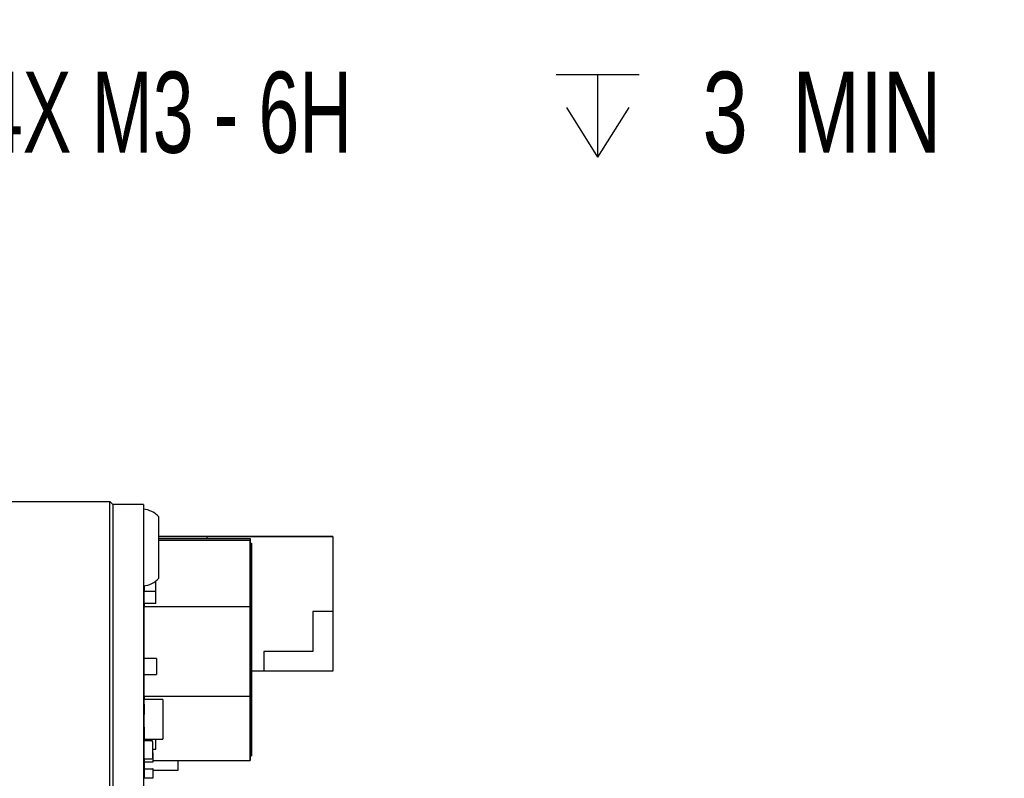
# Paper-space layout 'RJ45 body' of a CAD drawing. Header units: millimetres. Extents: x 5 to 274, y 4 to 211.
# Tile 8 of 21: x 130 to 162, y 117 to 142. Entities that reach past the tile are written whole.
import ezdxf

# ---------------------------------------------------------------- set-up
doc = ezdxf.new("R2010")
doc.units = ezdxf.units.MM
doc.layers.add('DIMENSIONS', color=8, linetype='Continuous')
doc.styles.add('SLDTEXTSTYLE0', font='TXT', dxfattribs={"width": 0.75})
doc.styles.add('SLDTEXTSTYLE3', font='TXT', dxfattribs={"width": 0.675})
doc.dimstyles.new('SLDDIMSTYLE9', dxfattribs={"dimtxt": 2.645833, "dimasz": 3.302, "dimexe": 0, "dimexo": 0.0625, "dimgap": 0.661458, "dimtad": 0, "dimtih": 1, "dimtoh": 1, "dimdec": 6, "dimrnd": 1e-09, "dimzin": 12, "dimdsep": 46, "dimtxsty": 'SLDTEXTSTYLE0', "dimsah": 1, "dimcen": 0, "dimadec": 0, "dimazin": 3, "dimtfac": 1, "dimtofl": 0, "dimtmove": 0, "dimatfit": 3, "dimfxl": 1, "dimfrac": 2, "dimtolj": 1, "dimtzin": 12, "dimarcsym": 0})

# ---------------------------------------------------------------- blocks, each defined once
blk = doc.blocks.new('SW_SYMBOL_HOLE_DEPTH')
at = {"layer": 'DIMENSIONS', "color": 0}
for p, q in [((0, 875), (800, 875)), ((400, 875), (400, 75)), ((100, 555), (400, 75)), ((700, 555), (400, 75))]:
    blk.add_line(p, q, dxfattribs=at)
blk = doc.blocks.new('_D_27')
at = {"layer": 'DIMENSIONS'}
for p, q in [((119.254, 145.023), (127.125, 139.192)), ((127.125, 139.192), (128.281, 139.192))]:
    blk.add_line(p, q, dxfattribs=at)
blk.add_solid([(119.254, 145.023), (121.605, 142.65), (122.21, 143.466)], dxfattribs=at)
at = {"layer": 'DIMENSIONS', "xscale": 0.0033796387, "yscale": 0.0033796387, "zscale": 0.0033796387}
blk.add_blockref('SW_SYMBOL_HOLE_DEPTH', (147.018, 137.457), dxfattribs=at)
at = {"layer": 'DIMENSIONS', "attachment_point": 1}
for s, insert, char_height, style in [('4X M3 - 6H', (128.281, 140.501), 2.6458, 'SLDTEXTSTYLE3'), ('3', (151.794, 140.501), 2.646, 'SLDTEXTSTYLE0'), ('MIN', (154.724, 140.501), 2.6458, 'SLDTEXTSTYLE0')]:
    blk.add_mtext(s, dxfattribs=dict(at, insert=insert, char_height=char_height, style=style))

psp = doc.layouts.new('RJ45 body')

# ---------------------------------------------------------------- linework, layer by layer
at = {"color": 7, "linetype": 'Continuous', "lineweight": 25}
for p, q in [((128.4491738, 126.4718718), (132.4491738, 126.4718718)), ((132.4491738, 125.4718718), (132.4491738, 126.4718718)), ((132.4491738, 126.4718718), (132.5491738, 126.3718718)), ((132.5491738, 126.3718718), (132.5491738, 125.4718718)), ((133.5491738, 126.3718718), (132.5491738, 126.3718718)), ((133.5491738, 126.3718718), (133.5491738, 125.4718718)), ((134.0491738, 123.9718718), (134.0491738, 125.9718718)), ((132.4491738, 99.4718718), (132.4491738, 125.4718718)), ((132.5491738, 125.4718718), (132.5491738, 99.4718718)), ((133.5491738, 125.4718718), (133.5491738, 99.4718718)), ((135.6291765, 125.3323924), (134.0491738, 125.3323923)), ((134.0491738, 125.3323919), (135.6291765, 125.332392)), ((135.6291765, 125.322392), (134.0491738, 125.3223919)), ((139.7291765, 125.3323926), (135.6291765, 125.3323924)), ((135.6291765, 125.3323924), (135.6291765, 125.3323924)), ((135.6291765, 125.332392), (139.7291765, 125.3323921)), ((135.6291765, 125.2675871), (135.6291765, 125.332392)), ((135.6291765, 125.332392), (135.6291765, 125.332392)), ((139.7291765, 125.3323921), (139.7291765, 125.3323926)), ((139.7291765, 125.3323921), (139.7291766, 122.8823921)), ((134.0491738, 125.2675872), (137.0291793, 125.2675871)), ((134.0491738, 125.2162209), (137.0291792, 125.2162208)), ((137.0291792, 125.2162208), (137.029179, 123.0362658)), ((137.029179, 122.9555096), (137.0291792, 125.0671636)), ((137.0291793, 125.2675871), (137.0291792, 125.2162208)), ((137.0291792, 125.0671636), (137.0291793, 125.1163705)), ((137.0791792, 125.0671636), (137.0291792, 125.0671636)), ((137.0291793, 123.1632317), (137.0291793, 125.2675871)), ((137.0291793, 125.1163705), (137.0791793, 125.1163705)), ((137.0791792, 125.0671636), (137.079179, 122.9555096)), ((137.0791793, 125.1163705), (137.0791792, 125.0671636)), ((137.0791793, 123.1216121), (137.0791793, 125.1163705)), ((133.5791766, 123.7249386), (133.5791766, 123.5374601)), ((133.959179, 123.1459923), (133.9591791, 123.8859109)), ((133.5791793, 123.1459923), (133.5791793, 123.5374601)), ((133.9591793, 123.5374601), (133.5791793, 123.5374601)), ((133.959179, 123.1459923), (133.579179, 123.1459923)), ((133.579179, 123.1459923), (133.579179, 123.0362659)), ((137.0291792, 120.2522525), (137.0291793, 123.1632317)), ((137.0791791, 123.17044), (137.0791791, 123.1584501)), ((137.0791791, 123.1198594), (137.0791791, 122.8120471)), ((137.0791792, 120.3330087), (137.0791793, 123.1216121)), ((137.029179, 123.0362658), (133.579179, 123.0362659)), ((133.579179, 121.3533733), (133.579179, 123.0362659)), ((137.029179, 123.0362658), (137.0291789, 120.1252866)), ((137.0291789, 120.1669062), (137.029179, 122.9555096)), ((137.029179, 122.9555096), (137.079179, 122.9555096)), ((137.079179, 122.9555096), (137.0791789, 120.1669062)), ((139.7291766, 122.8823921), (139.0791766, 122.8823921)), ((139.0791766, 122.8823921), (139.0791767, 121.5823921)), ((139.7291766, 122.8823922), (139.7291767, 120.9323922)), ((137.0791792, 121.8683063), (137.0791792, 122.2547109)), ((137.0791792, 121.6803279), (137.0791791, 121.0524735)), ((137.0791791, 121.0761413), (137.0791791, 121.6029293)), ((139.0791767, 121.5823921), (137.4791767, 121.582392)), ((137.4791767, 121.582392), (137.4791767, 120.932392)), ((133.5791791, 120.8293738), (133.5791791, 121.3533733)), ((133.9791783, 121.3533733), (133.5791791, 121.3533733)), ((133.9791783, 121.3533733), (133.9791783, 120.8293738)), ((133.5791789, 120.1252867), (133.579179, 120.8293738)), ((133.5791791, 120.8293738), (133.9791783, 120.8293738)), ((137.0791791, 121.0186348), (137.0791791, 120.3907805)), ((137.0791791, 120.4144482), (137.0791791, 120.9412362)), ((137.4791767, 120.932392), (137.0791791, 120.932392)), ((137.0791791, 120.251991), (137.0791791, 120.907971)), ((137.0791791, 120.8906563), (137.0791791, 120.3317897)), ((139.7291767, 120.9323922), (137.4791767, 120.9323921)), ((137.0291789, 118.1721478), (137.0291789, 120.1669062)), ((137.0291789, 120.1669062), (137.0791789, 120.1669062)), ((137.029179, 118.0722975), (137.0291792, 120.2522525)), ((137.0791789, 120.1669062), (137.0791789, 118.1721478)), ((137.079179, 118.2213547), (137.0791792, 120.3330087)), ((137.079179, 119.7527552), (137.0791791, 120.2795431)), ((137.0791791, 120.3569417), (137.0791791, 119.7290874)), ((137.0791791, 119.5902979), (137.0791791, 120.246278)), ((137.0791791, 120.2289632), (137.0791791, 119.6700966)), ((133.5691785, 119.8521776), (133.5691785, 119.6621776)), ((133.5791789, 120.1252867), (133.5791789, 120.0118737)), ((133.5791789, 120.1252867), (137.0291789, 120.1252866)), ((134.1791779, 120.0118737), (133.5791791, 120.0118737)), ((133.5791791, 118.7118738), (133.5791791, 120.0118737)), ((134.1791779, 120.0118737), (134.1791779, 118.7118738)), ((137.0291789, 120.1252866), (137.0291789, 118.0209312)), ((133.5691785, 119.6621776), (133.5691785, 119.5670391)), ((133.5691785, 119.6621776), (133.5791785, 119.6621776)), ((133.5691785, 119.5670391), (133.5691785, 119.5187793)), ((133.5691785, 119.5670391), (133.5791785, 119.5670391)), ((133.5691785, 119.5187793), (133.5791785, 119.5187793)), ((137.079179, 118.9286048), (137.079179, 119.5845849)), ((137.079179, 119.5672701), (137.079179, 119.0084036)), ((133.5691785, 119.1021433), (133.5691785, 119.0621777)), ((133.5791785, 119.1021433), (133.5691785, 119.1021433)), ((133.5691785, 119.0621776), (133.5691785, 119.0621777)), ((133.5691785, 119.0621777), (133.5791785, 119.0621777)), ((133.5691785, 119.0621776), (133.5691785, 118.8721776)), ((133.5791785, 119.0621776), (133.5691785, 119.0621776)), ((133.5591792, 118.6217869), (133.5591792, 118.1217869)), ((133.5591792, 118.1217868), (133.5591792, 118.6217868)), ((133.5691785, 118.8721776), (133.5691785, 118.651786)), ((133.579179, 118.7118738), (133.579179, 118.6617867)), ((133.5791791, 118.7118738), (134.1791779, 118.7118738)), ((133.6091792, 118.6717869), (133.8091792, 118.6717869)), ((133.8091792, 118.6717868), (133.6091792, 118.6717868)), ((133.8576863, 118.6339136), (133.8576863, 118.6339137)), ((133.8591792, 118.1217868), (133.8591792, 118.6217868)), ((133.9591789, 118.3951596), (133.9591789, 118.7118738)), ((133.8591788, 118.2619585), (133.8691788, 118.2619585)), ((133.8591792, 118.3951596), (133.9591789, 118.3951596)), ((133.8691788, 117.9819585), (133.8691788, 118.2619585)), ((133.560672, 118.1096601), (133.560672, 118.10966)), ((133.5691788, 118.0917874), (133.5691788, 117.9819585)), ((133.5791788, 117.9819585), (133.5691788, 117.9819585)), ((133.5791788, 117.9819585), (133.5791788, 117.9719585)), ((133.5791788, 117.9719585), (133.8591788, 117.9719585)), ((133.5791791, 117.9719585), (133.5791791, 117.7519581)), ((133.6091792, 118.0717868), (133.8091792, 118.0717868)), ((133.8591788, 117.9819585), (133.8691788, 117.9819585)), ((133.8591788, 117.9719585), (133.8591788, 117.9819585)), ((133.8691788, 118.0209313), (137.0291789, 118.0209312)), ((134.6791795, 117.6997536), (134.6791795, 118.0209313)), ((137.0291789, 118.1721478), (137.0791789, 118.1721478)), ((137.0291789, 118.0209312), (137.029179, 118.0722975)), ((137.0791789, 118.1721478), (137.079179, 118.2213547)), ((133.5591792, 117.5017978), (133.5591792, 117.7017978)), ((133.5691788, 117.7419581), (133.5691788, 117.4619581)), ((133.5791788, 117.7419581), (133.5691788, 117.7419581)), ((133.5791788, 117.7519581), (133.8591788, 117.7519581)), ((133.5791788, 117.7419581), (133.5791788, 117.7519581)), ((133.8591788, 117.7419581), (133.8591788, 117.7519581)), ((133.8591788, 117.7419581), (133.8691788, 117.7419581)), ((133.8691788, 117.4619581), (133.8691788, 117.7419581)), ((133.8691788, 117.6997536), (134.6791795, 117.6997536)), ((133.5791788, 117.4619581), (133.5691788, 117.4619581)), ((133.5791788, 117.4619581), (133.5791788, 117.4519581)), ((133.5791788, 117.4519581), (133.8591788, 117.4519581)), ((133.6091792, 117.4517978), (133.6051796, 117.4519581)), ((133.6091792, 117.4517978), (133.8091792, 117.4517978)), ((133.8131789, 117.4519581), (133.8091792, 117.4517978)), ((133.8591788, 117.4619581), (133.8691788, 117.4619581)), ((133.8591788, 117.4519581), (133.8591788, 117.4619581))]:
    psp.add_line(p, q, dxfattribs=at)
at = {"color": 7, "linetype": 'Continuous', "lineweight": 25, "flags": 128}
psp.add_lwpolyline([(133.5591792, 118.1217869), (133.5601399, 118.1120324), (133.560672, 118.1096601)], dxfattribs=at)
at = {"color": 7, "linetype": 'Continuous', "lineweight": 25}
for centre, radius, start, end in [((133.4879263, 125.4743768), 0.75, 41.55407748, 85.31582017), ((133.4879263, 124.4693668), 0.75, 274.68417983, 318.44592252), ((133.5791785, 119.8521777), 0.01, 90, 180), ((133.5791785, 119.8521776), 0.01, 90, 180), ((133.5791785, 119.1021433), 0.01, 90, 180), ((133.5791785, 119.1021433), 0.01, 90, 180), ((133.6091792, 118.6217869), 0.05, 90, 179.9999975), ((133.6091792, 118.6217868), 0.05, 90, 179.9999975), ((133.5791785, 118.8721776), 0.01, 180, 270), ((133.8091792, 118.6217869), 0.05, 14.03626511, 90), ((133.8091792, 118.6217868), 0.05, 0.0000025, 90), ((133.8591788, 118.2619585), 0.01, 0, 90), ((133.8591788, 118.2619585), 0.01, 0, 90), ((133.6091792, 118.1217868), 0.05, 179.9999975, 270), ((133.5791788, 117.9819585), 0.01, 180, 270), ((133.8091792, 118.1217868), 0.05, 270, 0.0000025), ((133.8591788, 117.9819585), 0.01, 270, 0), ((133.6091792, 117.7017978), 0.05, 143.13086103, 179.9999975), ((133.6091792, 117.7017979), 0.05, 143.13086103, 179.9999975), ((133.5791788, 117.7419581), 0.01, 90, 180), ((133.5791788, 117.7419581), 0.01, 90, 180), ((133.8591788, 117.7419581), 0.01, 0, 90), ((133.8591788, 117.7419581), 0.01, 0, 90), ((133.6091792, 117.5017978), 0.05, 179.9999975, 216.86915566), ((133.5791788, 117.4619581), 0.01, 180, 270), ((133.8591788, 117.4619581), 0.01, 270, 0)]:
    psp.add_arc(centre, radius, start, end, dxfattribs=at)
for points, knots in [([(137.0791791, 123.8887507), (137.0791791, 123.8890204), (137.0791791, 123.8903688), (137.0791791, 123.8927198), (137.0791791, 123.8957119), (137.0791791, 123.8985555), (137.0791791, 123.9012517), (137.0791791, 123.9038), (137.0791791, 123.9062004), (137.0791791, 123.9084531), (137.0791791, 123.9105581), (137.0791791, 123.912516), (137.0791791, 123.914327), (137.0791791, 123.9159918), (137.0791791, 123.9175111), (137.0791791, 123.9188855), (137.0791791, 123.9201159), (137.0791791, 123.9212032), (137.0791791, 123.9221484), (137.0791791, 123.9229525), (137.0791791, 123.9236167), (137.0791791, 123.924142), (137.0791791, 123.9245298), (137.0791791, 123.9247812), (137.0791791, 123.9248975), (137.0791791, 123.92488), (137.0791791, 123.9247301), (137.0791791, 123.924449), (137.0791791, 123.9240382), (137.0791791, 123.9234991), (137.0791791, 123.9226109), (137.0791791, 123.9214714), (137.0791791, 123.9200864), (137.0791791, 123.9189263), (137.0791791, 123.9176461), (137.0791791, 123.9162474), (137.0791791, 123.9147313), (137.0791791, 123.9130994), (137.0791791, 123.9113528), (137.0791791, 123.9094931), (137.0791791, 123.9075214), (137.0791791, 123.9054391), (137.0791791, 123.9032475), (137.0791791, 123.9009478), (137.0791791, 123.8985413), (137.0791791, 123.8951919), (137.0791791, 123.8916335), (137.0791791, 123.8878714), (137.0791791, 123.8849491), (137.0791791, 123.8819271), (137.0791791, 123.8788067), (137.0791791, 123.8755889), (137.0791791, 123.8722748), (137.0791791, 123.8688655), (137.0791791, 123.865362), (137.0791791, 123.8605665), (137.0791791, 123.8555867), (137.0791791, 123.8504271), (137.0791791, 123.8464685), (137.0791791, 123.8424219), (137.0791791, 123.8382883), (137.0791791, 123.8340686), (137.0791791, 123.8297638), (137.0791791, 123.8239117), (137.0791791, 123.8178927), (137.0791791, 123.8117119), (137.0791791, 123.806994), (137.0791791, 123.7998089), (137.0791791, 123.7940017), (137.0791791, 123.7898535)], [0, 0, 0, 0, 0.0034841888, 0.0174215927, 0.0313589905, 0.0452963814, 0.0592337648, 0.0731711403, 0.0871085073, 0.1010458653, 0.1149832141, 0.1289205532, 0.1428578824, 0.1567952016, 0.1707325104, 0.1846698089, 0.1986070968, 0.2125443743, 0.2264816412, 0.2404188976, 0.2543561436, 0.2682933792, 0.2822306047, 0.29616782, 0.3101050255, 0.3240422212, 0.3379794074, 0.3519165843, 0.3658537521, 0.379790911, 0.3937280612, 0.4216049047, 0.4355420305, 0.4494791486, 0.4634162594, 0.477353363, 0.4912904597, 0.5052275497, 0.5191646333, 0.5331017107, 0.5470387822, 0.560975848, 0.5749129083, 0.5888499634, 0.6027870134, 0.6167240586, 0.6446001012, 0.6585371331, 0.672474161, 0.686411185, 0.7003482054, 0.7142852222, 0.7282222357, 0.7421592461, 0.7560962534, 0.7700332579, 0.7979089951, 0.8118459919, 0.8257829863, 0.8397199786, 0.8536569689, 0.8675939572, 0.8815309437, 0.8954679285, 0.9233435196, 0.9372804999, 0.9512174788, 0.9651544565, 1, 1, 1, 1]), ([(137.0791791, 122.3847286), (137.0791791, 122.3853343), (137.0791791, 122.3883628), (137.0791791, 122.4011209), (137.0791791, 122.4232091), (137.0791791, 122.448081), (137.0791791, 122.4731622), (137.0791791, 122.4933846), (137.0791791, 122.5188301), (137.0791791, 122.5393131), (137.0791791, 122.5650516), (137.0791791, 122.5857446), (137.0791791, 122.61172), (137.0791791, 122.632583), (137.0791791, 122.6587498), (137.0791791, 122.67975), (137.0791791, 122.7060706), (137.0791791, 122.7271803), (137.0791791, 122.7536225), (137.0791791, 122.7801165), (137.0791791, 122.8066666), (137.0791791, 122.8332499), (137.0791791, 122.8598634), (137.0791791, 122.8865057), (137.0791791, 122.9131614), (137.0791791, 122.9398277), (137.0791791, 122.9664971), (137.0791791, 122.9931605), (137.0791791, 123.0144841), (137.0791791, 123.0411205), (137.0791791, 123.0677359), (137.0791791, 123.094311), (137.0791791, 123.1208461), (137.0791791, 123.1473378), (137.0791791, 123.1737575), (137.0791791, 123.2001118), (137.0791791, 123.2263964), (137.0791791, 123.2525712), (137.0791791, 123.2786496), (137.0791791, 123.3046265), (137.0791791, 123.3304468), (137.0791791, 123.3561324), (137.0791791, 123.3816764), (137.0791791, 123.4070052), (137.0791791, 123.4321506), (137.0791791, 123.4521131), (137.0791791, 123.4768477), (137.0791791, 123.5013534), (137.0791791, 123.5255156), (137.0791791, 123.5493882), (137.0791791, 123.5682443), (137.0791791, 123.5914743), (137.0791791, 123.6097746), (137.0791791, 123.6322529), (137.0791791, 123.6499048), (137.0791791, 123.67151), (137.0791791, 123.6926376), (137.0791791, 123.7130643), (137.0791791, 123.7329164), (137.0791791, 123.7483228), (137.0791791, 123.7669343), (137.0791791, 123.7812916), (137.0791791, 123.7985224), (137.0791791, 123.8117211), (137.0791791, 123.8274396), (137.0791791, 123.8393853), (137.0791791, 123.8534678), (137.0791791, 123.8698883), (137.0791791, 123.88159), (137.0791791, 123.8887507)], [0, 0, 0, 0, 0.0011815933, 0.0059080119, 0.0248163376, 0.0437242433, 0.053177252, 0.0720846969, 0.0815376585, 0.1004447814, 0.1098977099, 0.1288046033, 0.1382575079, 0.1571642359, 0.1666171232, 0.1855237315, 0.1949766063, 0.2138831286, 0.2233359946, 0.2422424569, 0.2611488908, 0.2706017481, 0.2895081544, 0.3084145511, 0.3178674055, 0.3367737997, 0.3556801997, 0.3651330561, 0.3840394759, 0.3934923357, 0.4123987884, 0.4313052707, 0.44075814, 0.459664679, 0.4785712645, 0.4880241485, 0.5069308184, 0.5258375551, 0.5352904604, 0.5541973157, 0.5731042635, 0.5825571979, 0.6014643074, 0.6203715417, 0.6298245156, 0.6487319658, 0.6581849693, 0.6770926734, 0.6960005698, 0.7054536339, 0.7243618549, 0.7338149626, 0.7527235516, 0.7621767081, 0.7810857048, 0.7905389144, 0.8094483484, 0.8283580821, 0.8378113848, 0.8567215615, 0.8661749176, 0.8850855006, 0.8945389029, 0.9134498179, 0.9229032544, 0.9418143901, 0.9512678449, 0.9701790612, 1, 1, 1, 1]), ([(137.0791791, 123.7898535), (137.0791791, 123.7894339), (137.0791791, 123.7873361), (137.0791791, 123.7835202), (137.0791791, 123.7783594), (137.0791791, 123.7713785), (137.0791791, 123.7642509), (137.0791791, 123.7569807), (137.0791791, 123.7514578), (137.0791791, 123.7458652), (137.0791791, 123.7383169), (137.0791791, 123.7306328), (137.0791791, 123.7228173), (137.0791791, 123.7168909), (137.0791791, 123.7109006), (137.0791791, 123.7048472), (137.0791791, 123.696693), (137.0791791, 123.6884161), (137.0791791, 123.6800209), (137.0791791, 123.6736663), (137.0791791, 123.6672542), (137.0791791, 123.6586294), (137.0791791, 123.6498932), (137.0791791, 123.6410502), (137.0791791, 123.6343655), (137.0791791, 123.6253835), (137.0791791, 123.6162999), (137.0791791, 123.6071194), (137.0791791, 123.6001865), (137.0791791, 123.5908803), (137.0791791, 123.5814824), (137.0791791, 123.5719977), (137.0791791, 123.5648418), (137.0791791, 123.555245), (137.0791791, 123.5455669), (137.0791791, 123.5358124), (137.0791791, 123.5284593), (137.0791791, 123.5186067), (137.0791791, 123.5086832), (137.0791791, 123.4986939), (137.0791791, 123.488662), (137.0791791, 123.4785677), (137.0791791, 123.4684163), (137.0791791, 123.4607751), (137.0791791, 123.4505512), (137.0791791, 123.4402757), (137.0791791, 123.4299537), (137.0791791, 123.4196018), (137.0791791, 123.4092069), (137.0791791, 123.398774), (137.0791791, 123.3883169), (137.0791791, 123.3778251), (137.0791791, 123.3646732), (137.0791791, 123.3541232), (137.0791791, 123.3435497), (137.0791791, 123.3329614), (137.0791791, 123.3223526), (137.0791791, 123.3090718), (137.0791791, 123.2984325), (137.0791791, 123.287783), (137.0791791, 123.2771277), (137.0791791, 123.266465), (137.0791791, 123.2531326), (137.0791791, 123.2424647), (137.0791791, 123.2291321), (137.0791791, 123.2184688), (137.0791791, 123.2051483), (137.0791791, 123.1900142), (137.0791791, 123.1775704), (137.0791791, 123.17044)], [0, 0, 0, 0, 0.0028756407, 0.0143784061, 0.0258811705, 0.0373839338, 0.0603907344, 0.0718934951, 0.0833962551, 0.0948990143, 0.1064017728, 0.1294085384, 0.1409112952, 0.1524140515, 0.1639168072, 0.1754195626, 0.1869223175, 0.2099290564, 0.2214318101, 0.2329345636, 0.2444373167, 0.2559400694, 0.2789467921, 0.290449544, 0.3019522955, 0.3134550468, 0.3364617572, 0.3479645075, 0.3594672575, 0.3709700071, 0.3939767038, 0.4054794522, 0.4169822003, 0.4284849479, 0.4514916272, 0.4629943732, 0.4744971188, 0.4859998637, 0.5090065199, 0.5205092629, 0.532012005, 0.5550186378, 0.5665213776, 0.5780241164, 0.5895268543, 0.6125334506, 0.6240361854, 0.6355389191, 0.6585454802, 0.6700482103, 0.6815509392, 0.7045574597, 0.7160601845, 0.7390666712, 0.7505693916, 0.7620721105, 0.785078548, 0.796581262, 0.8195876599, 0.8310903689, 0.842593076, 0.865599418, 0.8771021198, 0.9001084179, 0.9116111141, 0.9346173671, 0.9461200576, 0.9691262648, 1, 1, 1, 1]), ([(137.0791791, 123.1584501), (137.0791791, 123.1591092), (137.0791791, 123.1624051), (137.0791791, 123.1709883), (137.0791791, 123.1842335), (137.0791791, 123.1975202), (137.0791791, 123.208166), (137.0791791, 123.218821), (137.0791791, 123.2294867), (137.0791791, 123.2428215), (137.0791791, 123.253489), (137.0791791, 123.2641474), (137.0791791, 123.2747979), (137.0791791, 123.2854333), (137.0791791, 123.2986978), (137.0791791, 123.3092828), (137.0791791, 123.3198321), (137.0791791, 123.3303553), (137.0791791, 123.3408362), (137.0791791, 123.3512646), (137.0791791, 123.3616556), (137.0791791, 123.3719868), (137.0791791, 123.3822469), (137.0791791, 123.3924569), (137.0791791, 123.4025873), (137.0791791, 123.4126255), (137.0791791, 123.4225989), (137.0791791, 123.4324697), (137.0791791, 123.4422233), (137.0791791, 123.4518946), (137.0791791, 123.4614362), (137.0791791, 123.4708302), (137.0791791, 123.4777979), (137.0791791, 123.4869793), (137.0791791, 123.4959886), (137.0791791, 123.504803), (137.0791791, 123.511311), (137.0791791, 123.5177109), (137.0791791, 123.5260926), (137.0791791, 123.5342346), (137.0791791, 123.5421068), (137.0791791, 123.5478689), (137.0791791, 123.5534819), (137.0791791, 123.5589379), (137.0791791, 123.5642287), (137.0791791, 123.5710525), (137.0791791, 123.5775135), (137.0791791, 123.5835726), (137.0791791, 123.5879074), (137.0791791, 123.5920243), (137.0791791, 123.5959145), (137.0791791, 123.5995694), (137.0791791, 123.6029808), (137.0791791, 123.6071947), (137.0791791, 123.610892), (137.0791791, 123.6140449), (137.0791791, 123.6161332), (137.0791791, 123.6179414), (137.0791791, 123.6194667), (137.0791791, 123.6207075), (137.0791791, 123.6219818), (137.0791791, 123.6226862), (137.0791791, 123.622829), (137.0791791, 123.6226597), (137.0791791, 123.6222183), (137.0791791, 123.6212765), (137.0791791, 123.6198032), (137.0791791, 123.6171528), (137.0791791, 123.6148273), (137.0791791, 123.61317)], [0, 0, 0, 0, 0.0029500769, 0.0147507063, 0.0383540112, 0.0619572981, 0.0737579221, 0.0855585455, 0.1091618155, 0.1209624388, 0.1445657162, 0.1563663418, 0.1681669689, 0.1917702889, 0.2035709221, 0.2271743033, 0.2389749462, 0.2507755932, 0.2743791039, 0.2861797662, 0.2979804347, 0.3215841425, 0.3333848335, 0.3451855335, 0.3687895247, 0.3805902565, 0.3923910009, 0.4159953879, 0.4277961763, 0.4395969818, 0.4632019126, 0.4750027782, 0.486803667, 0.4986045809, 0.5222104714, 0.5340114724, 0.5458125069, 0.5576135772, 0.5694146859, 0.5930222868, 0.6048235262, 0.6166248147, 0.6284261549, 0.6402275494, 0.6520290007, 0.663830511, 0.6874415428, 0.69924324, 0.711045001, 0.7228468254, 0.7346487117, 0.7464506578, 0.7582526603, 0.7700547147, 0.7936699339, 0.8054721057, 0.8172743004, 0.8290765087, 0.8408787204, 0.8526809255, 0.8644831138, 0.8880986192, 0.8999006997, 0.9117027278, 0.9235046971, 0.9353066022, 0.9589194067, 0.9707210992, 1, 1, 1, 1]), ([(137.0791791, 123.61317), (137.0791791, 123.6129892), (137.0791791, 123.6120854), (137.0791791, 123.609558), (137.0791791, 123.6050938), (137.0791791, 123.598815), (137.0791791, 123.5916553), (137.0791791, 123.5849899), (137.0791791, 123.5778348), (137.0791791, 123.5702047), (137.0791791, 123.5619909), (137.0791791, 123.553378), (137.0791791, 123.544382), (137.0791791, 123.5349243), (137.0791791, 123.5251558), (137.0791791, 123.5150903), (137.0791791, 123.5025874), (137.0791791, 123.4897046), (137.0791791, 123.4786861), (137.0791791, 123.4674789), (137.0791791, 123.4560919), (137.0791791, 123.4421716), (137.0791791, 123.4280226), (137.0791791, 123.4136693), (137.0791791, 123.399133), (137.0791791, 123.3844329), (137.0791791, 123.3695858), (137.0791791, 123.3546069), (137.0791791, 123.3395096), (137.0791791, 123.3243059), (137.0791791, 123.3090065), (137.0791791, 123.2936209), (137.0791791, 123.2781579), (137.0791791, 123.2626252), (137.0791791, 123.2470298), (137.0791791, 123.2313781), (137.0791791, 123.2104411), (137.0791791, 123.1894125), (137.0791791, 123.1683135), (137.0791791, 123.1524579), (137.0791791, 123.1365743), (137.0791791, 123.1206661), (137.0791791, 123.1047367), (137.0791791, 123.0834728), (137.0791791, 123.0621775), (137.0791791, 123.0408635), (137.0791791, 123.0248709), (137.0791791, 123.0088734), (137.0791791, 122.9928732), (137.0791791, 122.9715388), (137.0791791, 122.9502071), (137.0791791, 122.9288888), (137.0791791, 122.9129087), (137.0791791, 122.8969391), (137.0791791, 122.8809823), (137.0791791, 122.859726), (137.0791791, 122.8385033), (137.0791791, 122.8173255), (137.0791791, 122.8014669), (137.0791791, 122.7856354), (137.0791791, 122.7698338), (137.0791791, 122.7488082), (137.0791791, 122.7278532), (137.0791791, 122.7069844), (137.0791791, 122.6913797), (137.0791791, 122.6758249), (137.0791791, 122.6603269), (137.0791791, 122.6371324), (137.0791791, 122.6192778), (137.0791791, 122.6065174)], [0, 0, 0, 0, 0.001782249, 0.0089120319, 0.0231766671, 0.0374412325, 0.0517056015, 0.0659696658, 0.0730993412, 0.0873628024, 0.1016258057, 0.1087553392, 0.1230176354, 0.1372794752, 0.1444088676, 0.1586700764, 0.1729309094, 0.1871914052, 0.2014516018, 0.2085808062, 0.2228406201, 0.2371002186, 0.2513596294, 0.2656188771, 0.2798779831, 0.2941369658, 0.3083958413, 0.3226546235, 0.3369133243, 0.3511719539, 0.3654305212, 0.3796890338, 0.3939474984, 0.4082059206, 0.4224643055, 0.4367226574, 0.4509809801, 0.4794999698, 0.4937582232, 0.5080164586, 0.522274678, 0.5365328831, 0.5507910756, 0.565049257, 0.593567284, 0.6078254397, 0.622083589, 0.636341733, 0.6505998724, 0.6648580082, 0.6933757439, 0.7076338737, 0.7218920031, 0.7361501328, 0.7504082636, 0.7646663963, 0.793184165, 0.8074423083, 0.8217004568, 0.8359586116, 0.8502167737, 0.8644749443, 0.8929930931, 0.9072512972, 0.9215095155, 0.93576775, 0.9500260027, 0.9642842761, 1, 1, 1, 1]), ([(137.0791791, 122.1811678), (137.0791791, 122.1815903), (137.0791791, 122.183703), (137.0791791, 122.1893178), (137.0791791, 122.196515), (137.0791791, 122.2039581), (137.0791791, 122.2115508), (137.0791791, 122.2193514), (137.0791791, 122.2273282), (137.0791791, 122.2354146), (137.0791791, 122.2436544), (137.0791791, 122.2541202), (137.0791791, 122.2626179), (137.0791791, 122.2733773), (137.0791791, 122.2842665), (137.0791791, 122.2953098), (137.0791791, 122.3064566), (137.0791791, 122.3177021), (137.0791791, 122.3290667), (137.0791791, 122.3405124), (137.0791791, 122.352036), (137.0791791, 122.3659784), (137.0791791, 122.3800258), (137.0791791, 122.3918129), (137.0791791, 122.4036564), (137.0791791, 122.4155544), (137.0791791, 122.4299133), (137.0791791, 122.4443483), (137.0791791, 122.4588548), (137.0791791, 122.4734286), (137.0791791, 122.488066), (137.0791791, 122.5027635), (137.0791791, 122.5175182), (137.0791791, 122.5323272), (137.0791791, 122.547188), (137.0791791, 122.5620983), (137.0791791, 122.5770558), (137.0791791, 122.5920587), (137.0791791, 122.6071051), (137.0791791, 122.6221933), (137.0791791, 122.6373219), (137.0791791, 122.6524893), (137.0791791, 122.6676944), (137.0791791, 122.6829357), (137.0791791, 122.6982121), (137.0791791, 122.7135227), (137.0791791, 122.7288663), (137.0791791, 122.744242), (137.0791791, 122.7647846), (137.0791791, 122.7853883), (137.0791791, 122.8060493), (137.0791791, 122.8215729), (137.0791791, 122.8371239), (137.0791791, 122.8527016), (137.0791791, 122.8683053), (137.0791791, 122.8839344), (137.0791791, 122.8995883), (137.0791791, 122.9152664), (137.0791791, 122.930968), (137.0791791, 122.9466927), (137.0791791, 122.9624396), (137.0791791, 122.9782084), (137.0791791, 122.9992618), (137.0791791, 123.0203566), (137.0791791, 123.0414892), (137.0791791, 123.0573569), (137.0791791, 123.0732426), (137.0791791, 123.0940654), (137.0791791, 123.1096177), (137.0791791, 123.1198594)], [0, 0, 0, 0, 0.0019514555, 0.0097578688, 0.0253736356, 0.0331798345, 0.0409859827, 0.0566000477, 0.0644060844, 0.0722120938, 0.0878252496, 0.0956311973, 0.1112439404, 0.1190498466, 0.1346623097, 0.150274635, 0.1580804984, 0.1736926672, 0.1893047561, 0.1971105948, 0.2127225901, 0.2283345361, 0.243946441, 0.2595583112, 0.2673641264, 0.2829759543, 0.298587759, 0.3141995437, 0.3298113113, 0.3454230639, 0.3610348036, 0.3766465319, 0.3922582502, 0.4078699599, 0.4234816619, 0.4390933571, 0.4547050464, 0.4703167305, 0.48592841, 0.5015400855, 0.5171517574, 0.5327634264, 0.5483750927, 0.5639867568, 0.579598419, 0.5952100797, 0.6108217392, 0.6264333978, 0.6420450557, 0.6732689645, 0.6888806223, 0.7044922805, 0.7201039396, 0.7357155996, 0.751327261, 0.7669389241, 0.782550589, 0.7981622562, 0.8137739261, 0.8293855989, 0.8449972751, 0.8606089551, 0.8762206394, 0.9074448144, 0.9230565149, 0.938668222, 0.9542799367, 0.9698916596, 1, 1, 1, 1]), ([(137.0791791, 122.8120471), (137.0791791, 122.8113928), (137.0791791, 122.8081217), (137.0791791, 122.7943884), (137.0791791, 122.7761048), (137.0791791, 122.7552518), (137.0791791, 122.739634), (137.0791791, 122.7240391), (137.0791791, 122.7084682), (137.0791791, 122.6929222), (137.0791791, 122.6774024), (137.0791791, 122.6619097), (137.0791791, 122.6464455), (137.0791791, 122.6310109), (137.0791791, 122.6156071), (137.0791791, 122.6002356), (137.0791791, 122.5848977), (137.0791791, 122.5695949), (137.0791791, 122.5543286), (137.0791791, 122.5391003), (137.0791791, 122.5239118), (137.0791791, 122.5087647), (137.0791791, 122.4936607), (137.0791791, 122.4786017), (137.0791791, 122.4635895), (137.0791791, 122.4486263), (137.0791791, 122.4361994), (137.0791791, 122.4238057), (137.0791791, 122.4114459), (137.0791791, 122.3966706), (137.0791791, 122.3819542), (137.0791791, 122.3672993), (137.0791791, 122.3551402), (137.0791791, 122.343023), (137.0791791, 122.3309482), (137.0791791, 122.3165297), (137.0791791, 122.304576), (137.0791791, 122.2926706), (137.0791791, 122.2808146), (137.0791791, 122.2666696), (137.0791791, 122.2549537), (137.0791791, 122.2432937), (137.0791791, 122.2316909), (137.0791791, 122.2201674), (137.0791791, 122.2087062), (137.0791791, 122.1973083), (137.0791791, 122.1859987), (137.0791791, 122.1747582), (137.0791791, 122.1658221), (137.0791791, 122.1547255), (137.0791791, 122.1437038), (137.0791791, 122.1327864), (137.0791791, 122.1219507), (137.0791791, 122.1133486), (137.0791791, 122.102683), (137.0791791, 122.0921057), (137.0791791, 122.0816516), (137.0791791, 122.0712937), (137.0791791, 122.0630859), (137.0791791, 122.0529284), (137.0791791, 122.0448857), (137.0791791, 122.034941), (137.0791791, 122.0270737), (137.0791791, 122.0173548), (137.0791791, 122.0096737), (137.0791791, 122.000194), (137.0791791, 121.9927124), (137.0791791, 121.9812979), (137.0791791, 121.9737931), (137.0791791, 121.968083)], [0, 0, 0, 0, 0.0020932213, 0.0104661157, 0.0439582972, 0.0607041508, 0.0774500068, 0.0941958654, 0.1109417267, 0.1276875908, 0.1444334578, 0.1611793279, 0.1779252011, 0.1946710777, 0.2114169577, 0.2281628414, 0.2449087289, 0.2616546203, 0.2784005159, 0.2951464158, 0.3118923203, 0.3286382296, 0.3453841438, 0.3621300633, 0.3788759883, 0.395621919, 0.4123678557, 0.420740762, 0.4374867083, 0.4542326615, 0.4709786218, 0.4877245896, 0.5044705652, 0.5128434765, 0.5295894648, 0.5463354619, 0.5630814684, 0.5714543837, 0.5882004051, 0.6049464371, 0.6216924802, 0.6300654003, 0.6468114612, 0.6635575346, 0.6719304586, 0.6886765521, 0.7054226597, 0.7137955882, 0.7305417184, 0.7389146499, 0.7556608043, 0.7724069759, 0.7807799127, 0.7975261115, 0.8058990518, 0.8226452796, 0.8393915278, 0.8477644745, 0.8645107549, 0.8728837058, 0.8896300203, 0.8980029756, 0.9147493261, 0.9231222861, 0.9398686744, 0.9482416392, 0.9649880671, 0.9733610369, 1, 1, 1, 1]), ([(137.0791791, 122.6065174), (137.0791791, 122.605883), (137.0791791, 122.6027113), (137.0791791, 122.58941), (137.0791791, 122.5667373), (137.0791791, 122.541806), (137.0791791, 122.5170893), (137.0791791, 122.4974939), (137.0791791, 122.4732451), (137.0791791, 122.4540489), (137.0791791, 122.4350762), (137.0791791, 122.4162577), (137.0791791, 122.3976794), (137.0791791, 122.3793644), (137.0791791, 122.3612315), (137.0791791, 122.3433814), (137.0791791, 122.3258412), (137.0791791, 122.312847), (137.0791791, 122.2957436), (137.0791791, 122.2789864), (137.0791791, 122.262608), (137.0791791, 122.246491), (137.0791791, 122.2307809), (137.0791791, 122.215515), (137.0791791, 122.2042965), (137.0791791, 122.1933174), (137.0791791, 122.1790101), (137.0791791, 122.1652192), (137.0791791, 122.1519909), (137.0791791, 122.1423615), (137.0791791, 122.1330345), (137.0791791, 122.1210164), (137.0791791, 122.109648), (137.0791791, 122.0989822), (137.0791791, 122.0913459), (137.0791791, 122.0840846), (137.0791791, 122.0772104), (137.0791791, 122.0707357), (137.0791791, 122.0626505), (137.0791791, 122.0554108), (137.0791791, 122.0490649), (137.0791791, 122.044762), (137.0791791, 122.0409246), (137.0791791, 122.0375616), (137.0791791, 122.0346804), (137.0791791, 122.0322879), (137.0791791, 122.0297561), (137.0791791, 122.0282212), (137.0791791, 122.0276926), (137.0791791, 122.0277984), (137.0791791, 122.0284051), (137.0791791, 122.0295098), (137.0791791, 122.0316411), (137.0791791, 122.0347502), (137.0791791, 122.0388055), (137.0791791, 122.0423103), (137.0791791, 122.046269), (137.0791791, 122.0521384), (137.0791791, 122.0588723), (137.0791791, 122.0664183), (137.0791791, 122.0744887), (137.0791791, 122.0833217), (137.0791791, 122.0928608), (137.0791791, 122.1028536), (137.0791791, 122.1135036), (137.0791791, 122.1275663), (137.0791791, 122.1394076), (137.0791791, 122.1579369), (137.0791791, 122.1712083), (137.0791791, 122.1811678)], [0, 0, 0, 0, 0.00147676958, 0.00738388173, 0.0310145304, 0.05464525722, 0.0664597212, 0.09009058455, 0.10190506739, 0.12553609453, 0.13735060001, 0.149165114, 0.17279641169, 0.18461095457, 0.19642550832, 0.22005715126, 0.23187174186, 0.24368634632, 0.25550096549, 0.27913317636, 0.29094784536, 0.30276253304, 0.32639533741, 0.33821008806, 0.35002486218, 0.36183966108, 0.37365448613, 0.39728847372, 0.4091033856, 0.42091832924, 0.43273330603, 0.4445483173, 0.46818388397, 0.47999900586, 0.49181416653, 0.50362936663, 0.51544460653, 0.52725988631, 0.53907520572, 0.56271327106, 0.57452870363, 0.58634417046, 0.59815966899, 0.60997519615, 0.62179074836, 0.63360632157, 0.6454219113, 0.669061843, 0.6808774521, 0.69269305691, 0.70450865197, 0.71632423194, 0.72813979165, 0.7517790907, 0.76359456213, 0.77540999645, 0.78722539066, 0.79904074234, 0.82267817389, 0.83449338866, 0.8463085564, 0.86994449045, 0.88175951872, 0.89357450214, 0.91720899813, 0.92902385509, 0.95265738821, 0.96447213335, 1, 1, 1, 1]), ([(137.0791791, 121.968083), (137.0791791, 121.9676386), (137.0791791, 121.9654165), (137.0791791, 121.9561347), (137.0791791, 121.9440058), (137.0791791, 121.9271297), (137.0791791, 121.9107094), (137.0791791, 121.8949237), (137.0791791, 121.8796335), (137.0791791, 121.8648469), (137.0791791, 121.8507588), (137.0791791, 121.8372149), (137.0791791, 121.8242235), (137.0791791, 121.8119965), (137.0791791, 121.8003634), (137.0791791, 121.7915388), (137.0791791, 121.7811316), (137.0791791, 121.7733114), (137.0791791, 121.764189), (137.0791791, 121.7557275), (137.0791791, 121.7481732), (137.0791791, 121.7413176), (137.0791791, 121.7363983), (137.0791791, 121.730973), (137.0791791, 121.7272174), (137.0791791, 121.723269), (137.0791791, 121.7207119), (137.0791791, 121.7182805), (137.0791791, 121.7166186), (137.0791791, 121.7159958), (137.0791791, 121.7161589), (137.0791791, 121.7169201), (137.0791791, 121.7186631), (137.0791791, 121.7206914), (137.0791791, 121.7240176), (137.0791791, 121.7273107), (137.0791791, 121.7322112), (137.0791791, 121.737893), (137.0791791, 121.7446038), (137.0791791, 121.7520732), (137.0791791, 121.7586511), (137.0791791, 121.7676089), (137.0791791, 121.7772949), (137.0791791, 121.7879251), (137.0791791, 121.7992409), (137.0791791, 121.8088344), (137.0791791, 121.821477), (137.0791791, 121.8347599), (137.0791791, 121.8516813), (137.0791791, 121.8665663), (137.0791791, 121.8820109), (137.0791791, 121.8980041), (137.0791791, 121.9180289), (137.0791791, 121.935375), (137.0791791, 121.9531875), (137.0791791, 121.9714557), (137.0791791, 121.9940639), (137.0791791, 122.0173192), (137.0791791, 122.0411831), (137.0791791, 122.0656189), (137.0791791, 122.0905914), (137.0791791, 122.1160669), (137.0791791, 122.1420135), (137.0791791, 122.168401), (137.0791791, 122.1952004), (137.0791791, 122.2223854), (137.0791791, 122.2499281), (137.0791791, 122.2778131), (137.0791791, 122.3223245), (137.0791791, 122.358342), (137.0791791, 122.3847286)], [0, 0, 0, 0, 0.0010764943, 0.005382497, 0.022608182, 0.0312203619, 0.0484461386, 0.0656719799, 0.0742841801, 0.0915101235, 0.1087361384, 0.117348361, 0.1345744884, 0.1518006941, 0.1604129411, 0.1776392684, 0.1862515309, 0.203477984, 0.2120902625, 0.229316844, 0.2465435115, 0.2551558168, 0.2723826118, 0.2809949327, 0.2982218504, 0.3068341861, 0.3240612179, 0.332673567, 0.3499006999, 0.3671278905, 0.3757402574, 0.3929675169, 0.4015798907, 0.4188071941, 0.4274195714, 0.4446468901, 0.4532592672, 0.47048657, 0.4877138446, 0.4963262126, 0.5135534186, 0.5221657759, 0.5393928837, 0.556619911, 0.565232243, 0.5824591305, 0.5910714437, 0.608298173, 0.6255247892, 0.6427512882, 0.651363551, 0.6685898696, 0.685816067, 0.7030421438, 0.711654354, 0.7288802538, 0.7461060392, 0.7633317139, 0.7805572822, 0.7977827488, 0.8150081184, 0.8322333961, 0.8494585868, 0.8666836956, 0.8839087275, 0.901133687, 0.918358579, 0.9355834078, 0.9528081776, 1, 1, 1, 1]), ([(137.0791791, 120.3317897), (137.0791791, 120.3266319), (137.0791791, 120.3174553), (137.0791791, 120.2989243), (137.0791791, 120.2741321), (137.0791791, 120.2562537), (137.0791791, 120.2443239)], [0, 0, 0, 0, 0.1401693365, 0.2493849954, 0.4991360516, 1, 1, 1, 1]), ([(137.0791791, 120.2443239), (137.0791791, 120.2285163), (137.0791791, 120.2106685), (137.0791791, 120.2041941), (137.0791791, 120.2047931), (137.0791791, 120.2064923), (137.0791791, 120.2111247), (137.0791791, 120.2260823), (137.0791791, 120.2406486), (137.0791791, 120.251991)], [0, 0, 0, 0, 0.4988367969, 0.5632177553, 0.5919864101, 0.6200337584, 0.6791032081, 0.7501276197, 1, 1, 1, 1]), ([(137.0791791, 119.6700966), (137.0791791, 119.6649388), (137.0791791, 119.6557622), (137.0791791, 119.6372312), (137.0791791, 119.612439), (137.0791791, 119.5945606), (137.0791791, 119.5826308)], [0, 0, 0, 0, 0.1401693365, 0.2493849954, 0.4991360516, 1, 1, 1, 1]), ([(137.0791791, 119.5826308), (137.0791791, 119.5668232), (137.0791791, 119.5489754), (137.0791791, 119.542501), (137.0791791, 119.5431), (137.0791791, 119.5447992), (137.0791791, 119.5494316), (137.0791791, 119.5643892), (137.0791791, 119.5789555), (137.0791791, 119.5902979)], [0, 0, 0, 0, 0.4988367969, 0.5632177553, 0.59198641, 0.6200337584, 0.6791032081, 0.7501276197, 1, 1, 1, 1]), ([(137.079179, 119.0084036), (137.079179, 119.0032458), (137.079179, 118.9940692), (137.079179, 118.9755381), (137.079179, 118.950746), (137.079179, 118.9328675), (137.079179, 118.9209377)], [0, 0, 0, 0, 0.1401693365, 0.2493849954, 0.4991360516, 1, 1, 1, 1]), ([(137.079179, 118.9209377), (137.079179, 118.9051301), (137.079179, 118.8872823), (137.079179, 118.880808), (137.079179, 118.8814069), (137.079179, 118.8831061), (137.079179, 118.8877385), (137.079179, 118.9026961), (137.079179, 118.9172625), (137.079179, 118.9286048)], [0, 0, 0, 0, 0.4988367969, 0.5632177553, 0.59198641, 0.6200337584, 0.6791032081, 0.7501276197, 1, 1, 1, 1])]:
    psp.add_open_spline(points, degree=3, knots=knots, dxfattribs=at)

# ---------------------------------------------------------------- dimensions: what is measured, and where the dimension line sits
at = {"layer": 'DIMENSIONS'}
dim = psp.add_diameter_dim_2p(p1=(116.8439237, 146.8093464), p2=(119.2544239, 145.0234324), text='4X M3 - 6H {\\fGDT;x} 3\\P', dimstyle='SLDDIMSTYLE9', override={"dimpost": '<>'}, dxfattribs=at)
dim.commit()
dim.dimension.update_dxf_attribs({"geometry": '_D_27', "text_midpoint": (144.82087, 139.1920528), "dimtype": 163})

doc.saveas('drawing.dxf')
